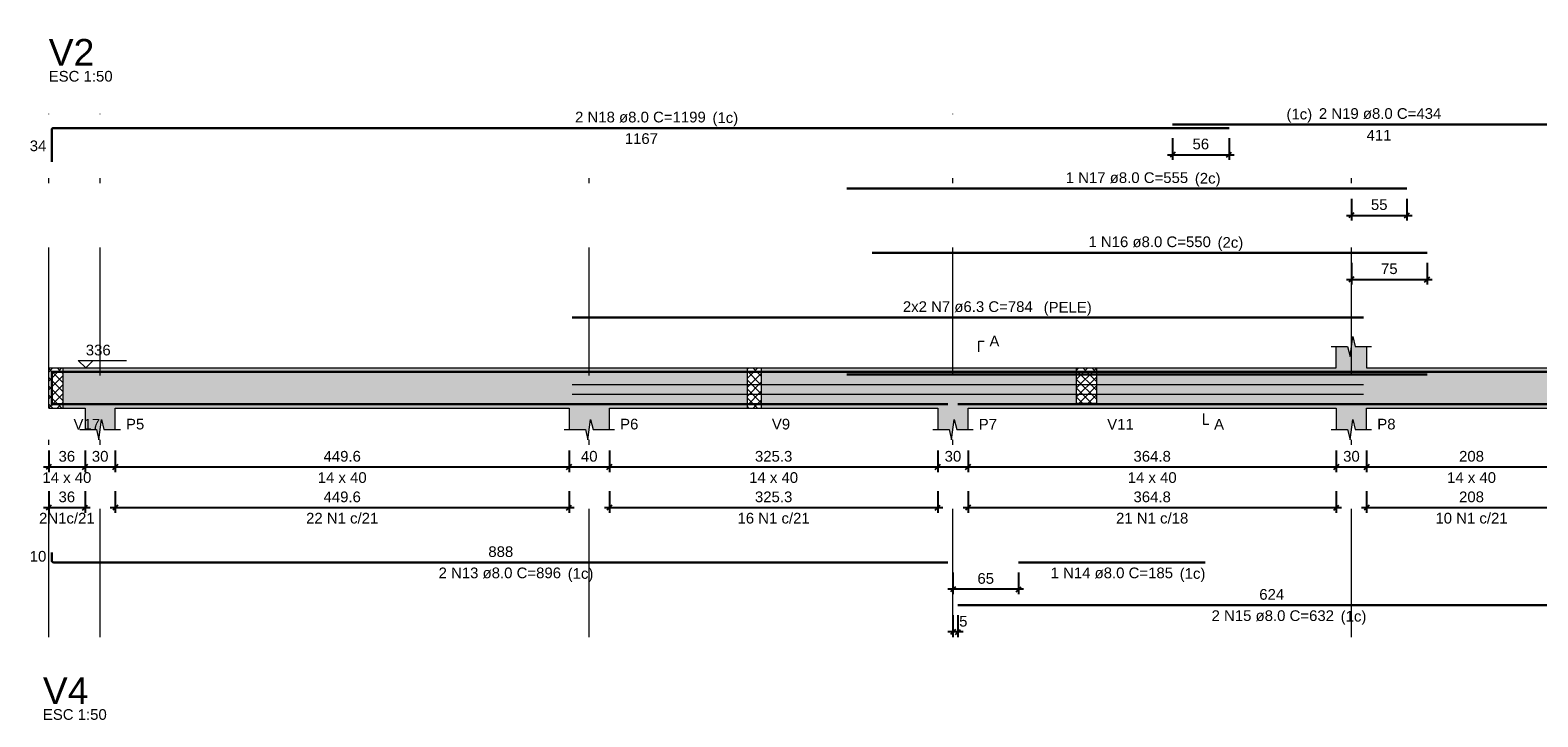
# Model space of a CAD drawing. Header units: millimetres. Extents: x 1434 to 2277, y -793 to -278.
# Tile 106 of 111: x 1881 to 1911, y -367 to -353. Entities that reach past the tile are written whole.
import ezdxf

# ---------------------------------------------------------------- set-up
doc = ezdxf.new("R2010")
doc.units = ezdxf.units.MM
doc.linetypes.add('DASHDOT', pattern=[25.4, 12.7, -6.35, 0, -6.35])
for name, color, linetype, lineweight in [('Descrição da armadura', 7, 'Continuous', 5), ('DT-Arm complementar', 5, 'Continuous', 5), ('DT-Barras na forma', 1, 'Continuous', 30), ('DT-Barras rebatidas', 1, 'Continuous', 30), ('DT-Cotas', 9, 'Continuous', 5), ('DT-Forma', 5, 'Continuous', 5), ('DT-Hachura forma vigas', 252, 'Continuous', 5), ('DT-Hachura intersecção vigas', 9, 'Continuous', 5), ('DT-Pontilhado', 9, 'DASHDOT', 5), ('DT-Textos', 7, 'Continuous', 5), ('DT-Título', 250, 'Continuous', 20), ('Textos armaduras', 7, 'Continuous', 5)]:
    doc.layers.add(name, color=color, linetype=linetype, lineweight=lineweight)
doc.styles.add('ARIAL', font='arial.ttf')
doc.styles.get("Standard").update_dxf_attribs({"font": 'arial.ttf'})
doc.dimstyles.new('UM_50.000000', dxfattribs={"dimtxt": 0.18, "dimasz": 0.1, "dimexe": 0.1, "dimexo": 0.2, "dimgap": 0, "dimtad": 1, "dimtih": 1, "dimtoh": 1, "dimdec": 1, "dimlfac": 50, "dimzin": 0, "dimdsep": 46, "dimtxsty": 'Standard', "dimcen": 0.09, "dimdle": 0.1, "dimadec": 1, "dimazin": 2, "dimtfac": 1, "dimtdec": 4, "dimtofl": 0, "dimtmove": 0, "dimatfit": 3, "dimfxl": 1, "dimtolj": 1, "dimarcsym": 0})
pattern_1 = [(45, (1855.62843, -451.55742), (-0.08838835, 0.08838835), []), (135, (1855.62843, -451.55742), (-0.08838835, -0.08838835), [])]

# ---------------------------------------------------------------- blocks, each defined once
blk = doc.blocks.new('_Oblique')
at = {"color": 0, "linetype": 'ByBlock', "lineweight": -2}
blk.add_line((-0.5, -0.5), (0.5, 0.5), dxfattribs=at)
blk = doc.blocks.new('*D1426')
at = {"layer": 'DT-Cotas', "color": 0, "lineweight": -2, "transparency": 16777216}
for p, q in [((1881.843, -361.309), (1881.843, -361.738)), ((1882.563, -361.309), (1882.563, -361.738)), ((1881.743, -361.638), (1882.663, -361.638))]:
    blk.add_line(p, q, dxfattribs=at)
at = {"layer": 'DT-Cotas', "color": 0, "lineweight": -2, "transparency": 16777216, "xscale": 0.1, "yscale": 0.1, "zscale": 0.1, "rotation": 180}
blk.add_blockref('_Oblique', (1881.843, -361.638), dxfattribs=at)
at = {"layer": 'DT-Cotas', "color": 0, "lineweight": -2, "transparency": 16777216, "xscale": 0.1, "yscale": 0.1, "zscale": 0.1}
blk.add_blockref('_Oblique', (1882.563, -361.638), dxfattribs=at)
at = {"layer": 'DT-Cotas', "color": 7, "transparency": 16777216, "insert": (1882.203, -361.427), "char_height": 0.2118, "attachment_point": 5, "rotation": 0.0057, "style": 'ARIAL'}
blk.add_mtext('\\A1;36', dxfattribs=at)
blk = doc.blocks.new('*D1427')
at = {"layer": 'DT-Cotas', "color": 0, "lineweight": -2, "transparency": 16777216}
for p, q in [((1882.563, -361.309), (1882.563, -361.738)), ((1883.163, -361.309), (1883.163, -361.738)), ((1882.463, -361.638), (1883.263, -361.638))]:
    blk.add_line(p, q, dxfattribs=at)
at = {"layer": 'DT-Cotas', "color": 0, "lineweight": -2, "transparency": 16777216, "xscale": 0.1, "yscale": 0.1, "zscale": 0.1, "rotation": 180}
blk.add_blockref('_Oblique', (1882.563, -361.638), dxfattribs=at)
at = {"layer": 'DT-Cotas', "color": 0, "lineweight": -2, "transparency": 16777216, "xscale": 0.1, "yscale": 0.1, "zscale": 0.1}
blk.add_blockref('_Oblique', (1883.163, -361.638), dxfattribs=at)
at = {"layer": 'DT-Cotas', "color": 7, "transparency": 16777216, "insert": (1882.863, -361.427), "char_height": 0.2118, "attachment_point": 5, "rotation": 0.0057, "style": 'ARIAL'}
blk.add_mtext('\\A1;30', dxfattribs=at)
blk = doc.blocks.new('*D1428')
at = {"layer": 'DT-Cotas', "color": 0, "lineweight": -2, "transparency": 16777216}
for p, q in [((1883.163, -361.309), (1883.163, -361.738)), ((1892.154, -361.309), (1892.154, -361.738)), ((1883.063, -361.638), (1892.254, -361.638))]:
    blk.add_line(p, q, dxfattribs=at)
at = {"layer": 'DT-Cotas', "color": 0, "lineweight": -2, "transparency": 16777216, "xscale": 0.1, "yscale": 0.1, "zscale": 0.1, "rotation": 180}
blk.add_blockref('_Oblique', (1883.163, -361.638), dxfattribs=at)
at = {"layer": 'DT-Cotas', "color": 0, "lineweight": -2, "transparency": 16777216, "xscale": 0.1, "yscale": 0.1, "zscale": 0.1}
blk.add_blockref('_Oblique', (1892.154, -361.638), dxfattribs=at)
at = {"layer": 'DT-Cotas', "color": 7, "transparency": 16777216, "insert": (1887.659, -361.427), "char_height": 0.2118, "attachment_point": 5, "rotation": 0.0057, "style": 'ARIAL'}
blk.add_mtext('\\A1;449.6', dxfattribs=at)
blk = doc.blocks.new('*D1429')
at = {"layer": 'DT-Cotas', "color": 0, "lineweight": -2, "transparency": 16777216}
for p, q in [((1892.154, -361.309), (1892.154, -361.738)), ((1892.954, -361.309), (1892.954, -361.738)), ((1892.054, -361.638), (1893.054, -361.638))]:
    blk.add_line(p, q, dxfattribs=at)
at = {"layer": 'DT-Cotas', "color": 0, "lineweight": -2, "transparency": 16777216, "xscale": 0.1, "yscale": 0.1, "zscale": 0.1, "rotation": 180}
blk.add_blockref('_Oblique', (1892.154, -361.638), dxfattribs=at)
at = {"layer": 'DT-Cotas', "color": 0, "lineweight": -2, "transparency": 16777216, "xscale": 0.1, "yscale": 0.1, "zscale": 0.1}
blk.add_blockref('_Oblique', (1892.954, -361.638), dxfattribs=at)
at = {"layer": 'DT-Cotas', "color": 7, "transparency": 16777216, "insert": (1892.554, -361.427), "char_height": 0.2118, "attachment_point": 5, "rotation": 0.0057, "style": 'ARIAL'}
blk.add_mtext('\\A1;40', dxfattribs=at)
blk = doc.blocks.new('*D1430')
at = {"layer": 'DT-Cotas', "color": 0, "lineweight": -2, "transparency": 16777216}
for p, q in [((1892.954, -361.309), (1892.954, -361.738)), ((1899.461, -361.309), (1899.461, -361.738)), ((1892.854, -361.638), (1899.561, -361.638))]:
    blk.add_line(p, q, dxfattribs=at)
at = {"layer": 'DT-Cotas', "color": 0, "lineweight": -2, "transparency": 16777216, "xscale": 0.1, "yscale": 0.1, "zscale": 0.1, "rotation": 180}
blk.add_blockref('_Oblique', (1892.954, -361.638), dxfattribs=at)
at = {"layer": 'DT-Cotas', "color": 0, "lineweight": -2, "transparency": 16777216, "xscale": 0.1, "yscale": 0.1, "zscale": 0.1}
blk.add_blockref('_Oblique', (1899.461, -361.638), dxfattribs=at)
at = {"layer": 'DT-Cotas', "color": 7, "transparency": 16777216, "insert": (1896.208, -361.427), "char_height": 0.2118, "attachment_point": 5, "rotation": 0.0057, "style": 'ARIAL'}
blk.add_mtext('\\A1;325.3', dxfattribs=at)
blk = doc.blocks.new('*D1431')
at = {"layer": 'DT-Cotas', "color": 0, "lineweight": -2, "transparency": 16777216}
for p, q in [((1899.461, -361.309), (1899.461, -361.738)), ((1900.061, -361.309), (1900.061, -361.738)), ((1899.361, -361.638), (1900.161, -361.638))]:
    blk.add_line(p, q, dxfattribs=at)
at = {"layer": 'DT-Cotas', "color": 0, "lineweight": -2, "transparency": 16777216, "xscale": 0.1, "yscale": 0.1, "zscale": 0.1, "rotation": 180}
blk.add_blockref('_Oblique', (1899.461, -361.638), dxfattribs=at)
at = {"layer": 'DT-Cotas', "color": 0, "lineweight": -2, "transparency": 16777216, "xscale": 0.1, "yscale": 0.1, "zscale": 0.1}
blk.add_blockref('_Oblique', (1900.061, -361.638), dxfattribs=at)
at = {"layer": 'DT-Cotas', "color": 7, "transparency": 16777216, "insert": (1899.761, -361.427), "char_height": 0.2118, "attachment_point": 5, "rotation": 0.0057, "style": 'ARIAL'}
blk.add_mtext('\\A1;30', dxfattribs=at)
blk = doc.blocks.new('*D1432')
at = {"layer": 'DT-Cotas', "color": 0, "lineweight": -2, "transparency": 16777216}
for p, q in [((1900.061, -361.309), (1900.061, -361.738)), ((1907.358, -361.309), (1907.358, -361.738)), ((1899.961, -361.638), (1907.458, -361.638))]:
    blk.add_line(p, q, dxfattribs=at)
at = {"layer": 'DT-Cotas', "color": 0, "lineweight": -2, "transparency": 16777216, "xscale": 0.1, "yscale": 0.1, "zscale": 0.1, "rotation": 180}
blk.add_blockref('_Oblique', (1900.061, -361.638), dxfattribs=at)
at = {"layer": 'DT-Cotas', "color": 0, "lineweight": -2, "transparency": 16777216, "xscale": 0.1, "yscale": 0.1, "zscale": 0.1}
blk.add_blockref('_Oblique', (1907.358, -361.638), dxfattribs=at)
at = {"layer": 'DT-Cotas', "color": 7, "transparency": 16777216, "insert": (1903.709, -361.427), "char_height": 0.2118, "attachment_point": 5, "rotation": 0.0057, "style": 'ARIAL'}
blk.add_mtext('\\A1;364.8', dxfattribs=at)
blk = doc.blocks.new('*D1433')
at = {"layer": 'DT-Cotas', "color": 0, "lineweight": -2, "transparency": 16777216}
for p, q in [((1907.358, -361.309), (1907.358, -361.738)), ((1907.958, -361.309), (1907.958, -361.738)), ((1907.258, -361.638), (1908.058, -361.638))]:
    blk.add_line(p, q, dxfattribs=at)
at = {"layer": 'DT-Cotas', "color": 0, "lineweight": -2, "transparency": 16777216, "xscale": 0.1, "yscale": 0.1, "zscale": 0.1, "rotation": 180}
blk.add_blockref('_Oblique', (1907.358, -361.638), dxfattribs=at)
at = {"layer": 'DT-Cotas', "color": 0, "lineweight": -2, "transparency": 16777216, "xscale": 0.1, "yscale": 0.1, "zscale": 0.1}
blk.add_blockref('_Oblique', (1907.958, -361.638), dxfattribs=at)
at = {"layer": 'DT-Cotas', "color": 7, "transparency": 16777216, "insert": (1907.658, -361.427), "char_height": 0.2118, "attachment_point": 5, "rotation": 0.0057, "style": 'ARIAL'}
blk.add_mtext('\\A1;30', dxfattribs=at)
blk = doc.blocks.new('*D1434')
at = {"layer": 'DT-Cotas', "color": 0, "lineweight": -2, "transparency": 16777216}
for p, q in [((1907.958, -361.309), (1907.958, -361.738)), ((1912.117, -361.309), (1912.117, -361.738)), ((1907.858, -361.638), (1912.217, -361.638))]:
    blk.add_line(p, q, dxfattribs=at)
at = {"layer": 'DT-Cotas', "color": 0, "lineweight": -2, "transparency": 16777216, "xscale": 0.1, "yscale": 0.1, "zscale": 0.1, "rotation": 180}
blk.add_blockref('_Oblique', (1907.958, -361.638), dxfattribs=at)
at = {"layer": 'DT-Cotas', "color": 0, "lineweight": -2, "transparency": 16777216, "xscale": 0.1, "yscale": 0.1, "zscale": 0.1}
blk.add_blockref('_Oblique', (1912.117, -361.638), dxfattribs=at)
at = {"layer": 'DT-Cotas', "color": 7, "transparency": 16777216, "insert": (1910.037, -361.427), "char_height": 0.2118, "attachment_point": 5, "rotation": 0.0057, "style": 'ARIAL'}
blk.add_mtext('\\A1;208', dxfattribs=at)
blk = doc.blocks.new('*D1436')
at = {"layer": 'DT-Cotas', "color": 0, "lineweight": -2, "transparency": 16777216}
for p, q in [((1881.843, -362.114), (1881.843, -362.543)), ((1882.563, -362.114), (1882.563, -362.543)), ((1881.743, -362.443), (1882.663, -362.443))]:
    blk.add_line(p, q, dxfattribs=at)
at = {"layer": 'DT-Cotas', "color": 0, "lineweight": -2, "transparency": 16777216, "xscale": 0.1, "yscale": 0.1, "zscale": 0.1, "rotation": 180}
blk.add_blockref('_Oblique', (1881.843, -362.443), dxfattribs=at)
at = {"layer": 'DT-Cotas', "color": 0, "lineweight": -2, "transparency": 16777216, "xscale": 0.1, "yscale": 0.1, "zscale": 0.1}
blk.add_blockref('_Oblique', (1882.563, -362.443), dxfattribs=at)
at = {"layer": 'DT-Cotas', "color": 7, "transparency": 16777216, "insert": (1882.203, -362.231), "char_height": 0.2118, "attachment_point": 5, "rotation": 0.0057, "style": 'ARIAL'}
blk.add_mtext('\\A1;36', dxfattribs=at)
blk = doc.blocks.new('*D1437')
at = {"layer": 'DT-Cotas', "color": 0, "lineweight": -2, "transparency": 16777216}
for p, q in [((1883.163, -362.114), (1883.163, -362.543)), ((1892.154, -362.114), (1892.154, -362.543)), ((1883.063, -362.443), (1892.254, -362.443))]:
    blk.add_line(p, q, dxfattribs=at)
at = {"layer": 'DT-Cotas', "color": 0, "lineweight": -2, "transparency": 16777216, "xscale": 0.1, "yscale": 0.1, "zscale": 0.1, "rotation": 180}
blk.add_blockref('_Oblique', (1883.163, -362.443), dxfattribs=at)
at = {"layer": 'DT-Cotas', "color": 0, "lineweight": -2, "transparency": 16777216, "xscale": 0.1, "yscale": 0.1, "zscale": 0.1}
blk.add_blockref('_Oblique', (1892.154, -362.443), dxfattribs=at)
at = {"layer": 'DT-Cotas', "color": 7, "transparency": 16777216, "insert": (1887.659, -362.231), "char_height": 0.2118, "attachment_point": 5, "rotation": 0.0057, "style": 'ARIAL'}
blk.add_mtext('\\A1;449.6', dxfattribs=at)
blk = doc.blocks.new('*D1438')
at = {"layer": 'DT-Cotas', "color": 0, "lineweight": -2, "transparency": 16777216}
for p, q in [((1892.954, -362.114), (1892.954, -362.543)), ((1899.461, -362.114), (1899.461, -362.543)), ((1892.854, -362.443), (1899.561, -362.443))]:
    blk.add_line(p, q, dxfattribs=at)
at = {"layer": 'DT-Cotas', "color": 0, "lineweight": -2, "transparency": 16777216, "xscale": 0.1, "yscale": 0.1, "zscale": 0.1, "rotation": 180}
blk.add_blockref('_Oblique', (1892.954, -362.443), dxfattribs=at)
at = {"layer": 'DT-Cotas', "color": 0, "lineweight": -2, "transparency": 16777216, "xscale": 0.1, "yscale": 0.1, "zscale": 0.1}
blk.add_blockref('_Oblique', (1899.461, -362.443), dxfattribs=at)
at = {"layer": 'DT-Cotas', "color": 7, "transparency": 16777216, "insert": (1896.208, -362.231), "char_height": 0.2118, "attachment_point": 5, "rotation": 0.0057, "style": 'ARIAL'}
blk.add_mtext('\\A1;325.3', dxfattribs=at)
blk = doc.blocks.new('*D1439')
at = {"layer": 'DT-Cotas', "color": 0, "lineweight": -2, "transparency": 16777216}
for p, q in [((1900.061, -362.114), (1900.061, -362.543)), ((1907.358, -362.114), (1907.358, -362.543)), ((1899.961, -362.443), (1907.458, -362.443))]:
    blk.add_line(p, q, dxfattribs=at)
at = {"layer": 'DT-Cotas', "color": 0, "lineweight": -2, "transparency": 16777216, "xscale": 0.1, "yscale": 0.1, "zscale": 0.1, "rotation": 180}
blk.add_blockref('_Oblique', (1900.061, -362.443), dxfattribs=at)
at = {"layer": 'DT-Cotas', "color": 0, "lineweight": -2, "transparency": 16777216, "xscale": 0.1, "yscale": 0.1, "zscale": 0.1}
blk.add_blockref('_Oblique', (1907.358, -362.443), dxfattribs=at)
at = {"layer": 'DT-Cotas', "color": 7, "transparency": 16777216, "insert": (1903.709, -362.231), "char_height": 0.2118, "attachment_point": 5, "rotation": 0.0057, "style": 'ARIAL'}
blk.add_mtext('\\A1;364.8', dxfattribs=at)
blk = doc.blocks.new('*D1440')
at = {"layer": 'DT-Cotas', "color": 0, "lineweight": -2, "transparency": 16777216}
for p, q in [((1907.958, -362.114), (1907.958, -362.543)), ((1912.117, -362.114), (1912.117, -362.543)), ((1907.858, -362.443), (1912.217, -362.443))]:
    blk.add_line(p, q, dxfattribs=at)
at = {"layer": 'DT-Cotas', "color": 0, "lineweight": -2, "transparency": 16777216, "xscale": 0.1, "yscale": 0.1, "zscale": 0.1, "rotation": 180}
blk.add_blockref('_Oblique', (1907.958, -362.443), dxfattribs=at)
at = {"layer": 'DT-Cotas', "color": 0, "lineweight": -2, "transparency": 16777216, "xscale": 0.1, "yscale": 0.1, "zscale": 0.1}
blk.add_blockref('_Oblique', (1912.117, -362.443), dxfattribs=at)
at = {"layer": 'DT-Cotas', "color": 7, "transparency": 16777216, "insert": (1910.037, -362.231), "char_height": 0.2118, "attachment_point": 5, "rotation": 0.0057, "style": 'ARIAL'}
blk.add_mtext('\\A1;208', dxfattribs=at)
blk = doc.blocks.new('*D1441')
at = {"layer": 'DT-Cotas', "color": 0, "lineweight": -2, "transparency": 16777216}
for p, q in [((1899.761, -363.73), (1899.761, -364.16)), ((1901.061, -363.73), (1901.061, -364.16)), ((1901.161, -364.06), (1899.661, -364.06))]:
    blk.add_line(p, q, dxfattribs=at)
at = {"layer": 'DT-Cotas', "color": 0, "lineweight": -2, "transparency": 16777216, "xscale": 0.1, "yscale": 0.1, "zscale": 0.1, "rotation": 180}
blk.add_blockref('_Oblique', (1899.761, -364.06), dxfattribs=at)
at = {"layer": 'DT-Cotas', "color": 0, "lineweight": -2, "transparency": 16777216, "xscale": 0.1, "yscale": 0.1, "zscale": 0.1}
blk.add_blockref('_Oblique', (1901.061, -364.06), dxfattribs=at)
at = {"layer": 'DT-Cotas', "color": 7, "transparency": 16777216, "insert": (1900.411, -363.848), "char_height": 0.2118, "attachment_point": 5, "rotation": 0.0057, "style": 'ARIAL'}
blk.add_mtext('\\A1;65', dxfattribs=at)
blk = doc.blocks.new('*D1442')
at = {"layer": 'DT-Cotas', "color": 0, "lineweight": -2, "transparency": 16777216}
for p, q in [((1899.761, -364.577), (1899.761, -365.007)), ((1899.861, -364.577), (1899.861, -365.007)), ((1899.961, -364.907), (1899.661, -364.907))]:
    blk.add_line(p, q, dxfattribs=at)
at = {"layer": 'DT-Cotas', "color": 0, "lineweight": -2, "transparency": 16777216, "xscale": 0.1, "yscale": 0.1, "zscale": 0.1, "rotation": 180}
blk.add_blockref('_Oblique', (1899.761, -364.907), dxfattribs=at)
at = {"layer": 'DT-Cotas', "color": 0, "lineweight": -2, "transparency": 16777216, "xscale": 0.1, "yscale": 0.1, "zscale": 0.1}
blk.add_blockref('_Oblique', (1899.861, -364.907), dxfattribs=at)
at = {"layer": 'DT-Cotas', "color": 7, "transparency": 16777216, "insert": (1899.967, -364.695), "char_height": 0.2118, "attachment_point": 5, "rotation": 0.0057, "style": 'ARIAL'}
blk.add_mtext('\\A1;5', dxfattribs=at)
blk = doc.blocks.new('*D1443')
at = {"layer": 'DT-Cotas', "color": 0, "lineweight": -2, "transparency": 16777216}
for p, q in [((1907.658, -357.593), (1907.658, -358.023)), ((1909.158, -357.593), (1909.158, -358.023)), ((1907.558, -357.923), (1909.258, -357.923))]:
    blk.add_line(p, q, dxfattribs=at)
at = {"layer": 'DT-Cotas', "color": 0, "lineweight": -2, "transparency": 16777216, "xscale": 0.1, "yscale": 0.1, "zscale": 0.1, "rotation": 180}
blk.add_blockref('_Oblique', (1907.658, -357.923), dxfattribs=at)
at = {"layer": 'DT-Cotas', "color": 0, "lineweight": -2, "transparency": 16777216, "xscale": 0.1, "yscale": 0.1, "zscale": 0.1}
blk.add_blockref('_Oblique', (1909.158, -357.923), dxfattribs=at)
at = {"layer": 'DT-Cotas', "color": 7, "transparency": 16777216, "insert": (1908.408, -357.711), "char_height": 0.2118, "attachment_point": 5, "rotation": 0.0057, "style": 'ARIAL'}
blk.add_mtext('\\A1;75', dxfattribs=at)
blk = doc.blocks.new('*D1444')
at = {"layer": 'DT-Cotas', "color": 0, "lineweight": -2, "transparency": 16777216}
for p, q in [((1907.658, -356.323), (1907.658, -356.752)), ((1908.758, -356.323), (1908.758, -356.752)), ((1907.558, -356.652), (1908.858, -356.652))]:
    blk.add_line(p, q, dxfattribs=at)
at = {"layer": 'DT-Cotas', "color": 0, "lineweight": -2, "transparency": 16777216, "xscale": 0.1, "yscale": 0.1, "zscale": 0.1, "rotation": 180}
blk.add_blockref('_Oblique', (1907.658, -356.652), dxfattribs=at)
at = {"layer": 'DT-Cotas', "color": 0, "lineweight": -2, "transparency": 16777216, "xscale": 0.1, "yscale": 0.1, "zscale": 0.1}
blk.add_blockref('_Oblique', (1908.758, -356.652), dxfattribs=at)
at = {"layer": 'DT-Cotas', "color": 7, "transparency": 16777216, "insert": (1908.208, -356.44), "char_height": 0.2118, "attachment_point": 5, "rotation": 0.0057, "style": 'ARIAL'}
blk.add_mtext('\\A1;55', dxfattribs=at)
blk = doc.blocks.new('*D1445')
at = {"layer": 'DT-Cotas', "color": 0, "lineweight": -2, "transparency": 16777216}
for p, q in [((1904.113, -355.122), (1904.113, -355.552)), ((1905.233, -355.122), (1905.233, -355.552)), ((1904.013, -355.452), (1905.333, -355.452))]:
    blk.add_line(p, q, dxfattribs=at)
at = {"layer": 'DT-Cotas', "color": 0, "lineweight": -2, "transparency": 16777216, "xscale": 0.1, "yscale": 0.1, "zscale": 0.1, "rotation": 180}
blk.add_blockref('_Oblique', (1904.113, -355.452), dxfattribs=at)
at = {"layer": 'DT-Cotas', "color": 0, "lineweight": -2, "transparency": 16777216, "xscale": 0.1, "yscale": 0.1, "zscale": 0.1}
blk.add_blockref('_Oblique', (1905.233, -355.452), dxfattribs=at)
at = {"layer": 'DT-Cotas', "color": 7, "transparency": 16777216, "insert": (1904.673, -355.24), "char_height": 0.2118, "attachment_point": 5, "rotation": 0.0057, "style": 'ARIAL'}
blk.add_mtext('\\A1;56', dxfattribs=at)

msp = doc.modelspace()

# ---------------------------------------------------------------- hatches: boundary and pattern name
at = {"layer": 'DT-Hachura forma vigas', "linetype": 'Continuous'}
for points in [[(1902.6058, -360.3735), (1902.2058, -360.3735), (1902.2058, -359.6735), (1900.0608, -359.6735), (1899.4608, -359.6735), (1895.9608, -359.6735), (1895.9608, -360.4735), (1899.4608, -360.4735), (1899.4608, -360.8971), (1899.6858, -360.8971), (1899.7358, -361.0971), (1899.7858, -360.6971), (1899.8358, -360.8971), (1900.0608, -360.8971), (1900.0608, -360.4735), (1902.2058, -360.4735), (1902.6058, -360.4735), (1907.3576, -360.4735), (1907.3576, -360.8971), (1907.5826, -360.8971), (1907.6326, -361.0971), (1907.6826, -360.6971), (1907.7326, -360.8971), (1907.9576, -360.8971), (1907.9576, -360.4735), (1912.1168, -360.4735), (1912.1168, -360.8971), (1912.1818, -360.8971), (1912.2318, -361.0971), (1912.2818, -360.6971), (1912.3318, -360.8971), (1912.3968, -360.8971), (1912.3968, -360.4735), (1912.3968, -359.6735), (1912.3968, -359.2499), (1912.3318, -359.2499), (1912.2818, -359.0499), (1912.2318, -359.4499), (1912.1818, -359.2499), (1912.1168, -359.2499), (1912.1168, -359.6735), (1907.9576, -359.6735), (1907.9576, -359.2499), (1907.7326, -359.2499), (1907.6826, -359.0499), (1907.6326, -359.4499), (1907.5826, -359.2499), (1907.3576, -359.2499), (1907.3576, -359.6735), (1902.6058, -359.6735), (1902.6058, -360.3735)], [(1892.9544, -360.4735), (1895.6808, -360.4735), (1895.6808, -359.6735), (1892.9544, -359.6735), (1892.1544, -359.6735), (1883.1632, -359.6735), (1882.5632, -359.6735), (1882.1232, -359.6735), (1882.1232, -360.4735), (1882.5632, -360.4735), (1882.5632, -360.8971), (1882.7882, -360.8971), (1882.8382, -361.0971), (1882.8882, -360.6971), (1882.9382, -360.8971), (1883.1632, -360.8971), (1883.1632, -360.4735), (1892.1544, -360.4735), (1892.1544, -360.8971), (1892.4794, -360.8971), (1892.5294, -361.0971), (1892.5794, -360.6971), (1892.6294, -360.8971), (1892.9544, -360.8971), (1892.9544, -360.4735)]]:
    msp.add_hatch(color=256, dxfattribs=at).paths.add_polyline_path(points)
at = {"layer": 'DT-Hachura intersecção vigas', "linetype": 'Continuous'}
h = msp.add_hatch(dxfattribs=at)
h.set_pattern_fill('ANSI37', color=256, style=0)
h.set_pattern_definition(pattern_1)
h.paths.add_polyline_path([(1881.8432, -360.4735), (1882.1232, -360.4735), (1882.1232, -359.6735), (1881.8432, -359.6735), (1881.8432, -360.4735)])
h = msp.add_hatch(dxfattribs=at)
h.set_pattern_fill('ANSI37', color=256, style=0)
h.set_pattern_definition(pattern_1)
h.paths.add_polyline_path([(1895.6808, -360.4735), (1895.9608, -360.4735), (1895.9608, -359.6735), (1895.6808, -359.6735), (1895.6808, -360.4735)])
h = msp.add_hatch(dxfattribs=at)
h.set_pattern_fill('ANSI37', color=256, style=0)
h.set_pattern_definition(pattern_1)
h.paths.add_polyline_path([(1902.2058, -360.3735), (1902.6058, -360.3735), (1902.6058, -359.6735), (1902.2058, -359.6735), (1902.2058, -360.3735)])

# ---------------------------------------------------------------- linework, layer by layer
at = {"layer": 'DT-Arm complementar'}
for p, q in [((1892.2144, -360.0061), (1907.8976, -360.0061)), ((1892.2144, -360.1968), (1907.8976, -360.1968))]:
    msp.add_line(p, q, dxfattribs=at)
at = {"layer": 'DT-Barras na forma'}
for points in [[(1881.9032, -360.4215), (1881.9032, -359.7515), (1905.2332, -359.7515)], [(1897.6608, -359.8075), (1908.7576, -359.8075)], [(1898.1608, -359.8075), (1909.1576, -359.8075)], [(1904.1132, -359.7515), (1912.3368, -359.7515), (1912.3368, -360.2551)], [(1881.9032, -360.1955), (1881.9032, -360.3955), (1899.6608, -360.3955)], [(1899.8608, -360.3955), (1912.3368, -360.3955), (1912.3368, -360.1955)], [(1901.0608, -360.3955), (1904.7576, -360.3955)]]:
    msp.add_lwpolyline(points, dxfattribs=at)
at = {"layer": 'DT-Barras rebatidas'}
for p, q in [((1904.1132, -354.8518), (1912.2968, -354.8518)), ((1881.9032, -355.5924), (1881.9032, -354.9624)), ((1881.9432, -354.9224), (1905.2332, -354.9224)), ((1897.6608, -356.1226), (1908.7576, -356.1226)), ((1898.1608, -357.3934), (1909.1576, -357.3934)), ((1892.2144, -358.678), (1907.8976, -358.678)), ((1881.9032, -363.3301), (1881.9032, -363.4901)), ((1881.9432, -363.5301), (1899.6608, -363.5301)), ((1901.0608, -363.5301), (1904.7576, -363.5301)), ((1899.8608, -364.3773), (1912.2968, -364.3773))]:
    msp.add_line(p, q, dxfattribs=at)
for centre, start, end in [((1881.9432, -354.9624), 90, 180), ((1881.9432, -363.4901), 180, 270)]:
    msp.add_arc(centre, 0.04, start, end, dxfattribs=at)
at = {"layer": 'DT-Forma'}
for p, q in [((1907.6326, -359.4499), (1907.6826, -359.0499)), ((1907.6826, -359.0499), (1907.7326, -359.2499)), ((1907.2576, -359.2499), (1907.5826, -359.2499)), ((1907.3576, -359.6735), (1907.3576, -359.2499)), ((1907.5826, -359.2499), (1907.6326, -359.4499)), ((1907.7326, -359.2499), (1908.0576, -359.2499)), ((1907.9576, -359.2499), (1907.9576, -359.6735)), ((1881.8432, -359.6735), (1882.1232, -359.6735)), ((1882.1232, -359.6735), (1882.5632, -359.6735)), ((1882.5632, -359.6735), (1883.1632, -359.6735)), ((1883.1632, -359.6735), (1892.1544, -359.6735)), ((1892.1544, -359.6735), (1892.9544, -359.6735)), ((1892.9544, -359.6735), (1895.6808, -359.6735)), ((1895.6808, -359.6735), (1895.9608, -359.6735)), ((1895.9608, -359.6735), (1899.4608, -359.6735)), ((1899.4608, -359.6735), (1900.0608, -359.6735)), ((1900.0608, -359.6735), (1902.2058, -359.6735)), ((1902.2058, -359.6735), (1902.6058, -359.6735)), ((1902.6058, -359.6735), (1907.3576, -359.6735)), ((1907.9576, -359.6735), (1912.1168, -359.6735)), ((1881.8432, -360.4735), (1882.1232, -360.4735)), ((1882.1232, -360.4735), (1882.5632, -360.4735)), ((1882.5632, -360.4735), (1882.5632, -360.8971)), ((1883.1632, -360.8971), (1883.1632, -360.4735)), ((1883.1632, -360.4735), (1892.1544, -360.4735)), ((1892.1544, -360.4735), (1892.1544, -360.8971)), ((1892.9544, -360.8971), (1892.9544, -360.4735)), ((1892.9544, -360.4735), (1895.6808, -360.4735)), ((1895.6808, -360.4735), (1895.9608, -360.4735)), ((1895.9608, -360.4735), (1899.4608, -360.4735)), ((1899.4608, -360.4735), (1899.4608, -360.8971)), ((1900.0608, -360.8971), (1900.0608, -360.4735)), ((1900.0608, -360.4735), (1902.2058, -360.4735)), ((1902.2058, -360.4735), (1902.6058, -360.4735)), ((1902.6058, -360.4735), (1907.3576, -360.4735)), ((1907.3576, -360.4735), (1907.3576, -360.8971)), ((1907.9576, -360.8971), (1907.9576, -360.4735)), ((1907.9576, -360.4735), (1912.1168, -360.4735)), ((1882.8382, -361.0971), (1882.8882, -360.6971)), ((1882.8882, -360.6971), (1882.9382, -360.8971)), ((1892.5294, -361.0971), (1892.5794, -360.6971)), ((1892.5794, -360.6971), (1892.6294, -360.8971)), ((1899.7358, -361.0971), (1899.7858, -360.6971)), ((1899.7858, -360.6971), (1899.8358, -360.8971)), ((1907.6326, -361.0971), (1907.6826, -360.6971)), ((1907.6826, -360.6971), (1907.7326, -360.8971)), ((1882.4632, -360.8971), (1882.7882, -360.8971)), ((1882.7882, -360.8971), (1882.8382, -361.0971)), ((1882.9382, -360.8971), (1883.2632, -360.8971)), ((1892.0544, -360.8971), (1892.4794, -360.8971)), ((1892.4794, -360.8971), (1892.5294, -361.0971)), ((1892.6294, -360.8971), (1893.0544, -360.8971)), ((1899.3608, -360.8971), (1899.6858, -360.8971)), ((1899.6858, -360.8971), (1899.7358, -361.0971)), ((1899.8358, -360.8971), (1900.1608, -360.8971)), ((1907.2576, -360.8971), (1907.5826, -360.8971)), ((1907.5826, -360.8971), (1907.6326, -361.0971)), ((1907.7326, -360.8971), (1908.0576, -360.8971))]:
    msp.add_line(p, q, dxfattribs=at)
at = {"layer": 'DT-Forma', "linetype": 'Continuous'}
msp.add_line((1881.8432, -360.4735), (1881.8432, -359.6735), dxfattribs=at)
at = {"layer": 'DT-Pontilhado', "ltscale": 0.2}
for p, q in [((1881.8432, -365.0068), (1881.8432, -354.64)), ((1882.8632, -365.0068), (1882.8632, -354.64)), ((1892.5544, -365.0068), (1892.5544, -354.64)), ((1899.7608, -365.0068), (1899.7608, -354.64)), ((1907.6576, -365.0068), (1907.6576, -354.64)), ((1882.1232, -359.6735), (1882.1232, -360.4735)), ((1895.6808, -359.6735), (1895.6808, -360.4735)), ((1895.9608, -359.6735), (1895.9608, -360.4735)), ((1902.2058, -359.6735), (1902.2058, -360.3735)), ((1902.6058, -359.6735), (1902.6058, -360.3735)), ((1902.2058, -360.3735), (1902.6058, -360.3735))]:
    msp.add_line(p, q, dxfattribs=at)
at = {"layer": 'DT-Textos'}
for points in [[(1900.2726, -359.3558), (1900.2726, -359.144), (1900.3785, -359.144)], [(1882.7264, -359.5252), (1882.5781, -359.6735), (1882.4298, -359.5252), (1883.3829, -359.5252)], [(1904.7238, -360.5794), (1904.7238, -360.7912), (1904.8297, -360.7912)]]:
    msp.add_lwpolyline(points, dxfattribs=at)

# ---------------------------------------------------------------- texts
at = {"layer": 'Descrição da armadura', "linetype": 'Continuous', "char_height": 0.2118, "attachment_point": 8, "line_spacing_factor": 0.798, "style": 'ARIAL'}
for s, insert, width in [('2 N18 ø8.0 C=1199', (1893.5682, -354.8165), 5.194653), ('2 N19 ø8.0 C=434', (1908.225, -354.7459), 4.8647), ('1 N17 ø8.0 C=555', (1903.2092, -356.0167), 4.8647), ('1 N16 ø8.0 C=550', (1903.6592, -357.2875), 4.8647), ('2x2 N7 ø6.3 C=784', (1900.056, -358.5721), 5.161339), ('2N1c/21', (1882.2032, -362.7609), 2.209726), ('22 N1 c/21', (1887.6588, -362.7609), 2.869342), ('16 N1 c/21', (1896.2076, -362.7609), 2.869342), ('21 N1 c/18', (1903.7092, -362.7609), 2.869342), ('10 N1 c/21', (1910.0372, -362.7609), 2.869342), ('2 N13 ø8.0 C=896', (1890.782, -363.8478), 4.8647), ('1 N14 ø8.0 C=185', (1902.9092, -363.8478), 4.8647), ('2 N15 ø8.0 C=632', (1906.0988, -364.695), 4.8647)]:
    msp.add_mtext(s, dxfattribs=dict(at, insert=insert, width=width))
at = {"layer": 'DT-Textos', "char_height": 0.2118, "line_spacing_factor": 0.798, "style": 'ARIAL'}
for s, insert, width, attachment_point in [('ESC 1:50', (1881.8432, -354.0046), 2.167804, 7), ('(1c)', (1894.9964, -354.8864), 0.872216, 7), ('(1c)', (1906.8794, -354.8154), 0.872216, 9), ('(2c)', (1904.5544, -356.0864), 0.872216, 7), ('(2c)', (1905.0044, -357.3574), 0.872216, 7), ('A', (1900.4844, -359.2499), 0.337807, 7), ('336', (1882.5781, -359.4299), 0.845013, 7), ('V17', (1882.335, -360.8971), 0.90115, 7), ('P5', (1883.375, -360.8971), 0.619479, 7), ('P6', (1893.1662, -360.8971), 0.619479, 7), ('V9', (1896.1726, -360.8971), 0.619479, 7), ('P7', (1900.2726, -360.8971), 0.619479, 7), ('V11', (1902.8176, -360.8971), 0.90115, 7), ('A', (1904.9356, -360.8971), 0.337807, 7), ('P8', (1908.1694, -360.8971), 0.619479, 7), ('14 x 40', (1882.2032, -361.9561), 1.66134, 8), ('14 x 40', (1887.6588, -361.9561), 1.66134, 8), ('14 x 40', (1896.2076, -361.9561), 1.66134, 8), ('14 x 40', (1903.7092, -361.9561), 1.66134, 8), ('14 x 40', (1910.0372, -361.9561), 1.66134, 8), ('(1c)', (1892.1274, -363.9174), 0.872216, 7), ('(1c)', (1904.2544, -363.9174), 0.872216, 7), ('(1c)', (1907.4444, -364.7644), 0.872216, 7), ('ESC 1:50', (1881.7277, -366.6508), 2.167804, 7)]:
    msp.add_mtext(s, dxfattribs=dict(at, insert=insert, width=width, attachment_point=attachment_point))
at = {"layer": 'DT-Textos', "linetype": 'Continuous', "insert": (1901.5584, -358.6424), "char_height": 0.2118, "width": 1.632406, "attachment_point": 7, "line_spacing_factor": 0.798, "style": 'ARIAL'}
msp.add_mtext('(PELE)', dxfattribs=at)
at = {"layer": 'DT-Título', "char_height": 0.5295, "width": 1.858436, "attachment_point": 7, "line_spacing_factor": 0.798, "style": 'ARIAL'}
for s, insert in [('V2', (1881.8432, -353.6869)), ('V4', (1881.7277, -366.3331))]:
    msp.add_mtext(s, dxfattribs=dict(at, insert=insert))
at = {"layer": 'Textos armaduras', "linetype": 'Continuous', "char_height": 0.2118, "attachment_point": 7, "line_spacing_factor": 0.798, "style": 'ARIAL'}
for s, insert, width in [('411', (1907.9575, -355.1695), 0.989858), ('34', (1881.4673, -355.3833), 0.659905), ('1167', (1893.2582, -355.2401), 1.31981), ('10', (1881.4673, -363.516), 0.659905), ('888', (1890.5545, -363.4242), 0.989858), ('624', (1905.8313, -364.2714), 0.989858)]:
    msp.add_mtext(s, dxfattribs=dict(at, insert=insert, width=width))

# ---------------------------------------------------------------- dimensions: what is measured, and where the dimension line sits
at = {"layer": 'DT-Cotas'}
for base, p1, p2, picture, middle in [((1905.2332, -355.4519), (1904.1132, -354.9224), (1905.2332, -354.9224), '*D1445', (1904.6732, -355.2401)), ((1908.7576, -356.6521), (1907.6576, -356.1226), (1908.7576, -356.1226), '*D1444', (1908.2076, -356.4403)), ((1909.1576, -357.9229), (1907.6576, -357.3934), (1909.1576, -357.3934), '*D1443', (1908.4076, -357.7111)), ((1882.5632, -361.6384), (1881.8432, -361.1089), (1882.5632, -361.1089), '*D1426', (1882.2032, -361.4266)), ((1883.1632, -361.6384), (1882.5632, -361.1089), (1883.1632, -361.1089), '*D1427', (1882.8632, -361.4266)), ((1892.1544, -361.6384), (1883.1632, -361.1089), (1892.1544, -361.1089), '*D1428', (1887.6588, -361.4266)), ((1892.9544, -361.6384), (1892.1544, -361.1089), (1892.9544, -361.1089), '*D1429', (1892.5544, -361.4266)), ((1899.4608, -361.6384), (1892.9544, -361.1089), (1899.4608, -361.1089), '*D1430', (1896.2076, -361.4266)), ((1900.0608, -361.6384), (1899.4608, -361.1089), (1900.0608, -361.1089), '*D1431', (1899.7608, -361.4266)), ((1907.3576, -361.6384), (1900.0608, -361.1089), (1907.3576, -361.1089), '*D1432', (1903.7092, -361.4266)), ((1907.9576, -361.6384), (1907.3576, -361.1089), (1907.9576, -361.1089), '*D1433', (1907.6576, -361.4266)), ((1912.1168, -361.6384), (1907.9576, -361.1089), (1912.1168, -361.1089), '*D1434', (1910.0372, -361.4266)), ((1882.5632, -362.4432), (1881.8432, -361.9137), (1882.5632, -361.9137), '*D1436', (1882.2032, -362.2314)), ((1892.1544, -362.4432), (1883.1632, -361.9137), (1892.1544, -361.9137), '*D1437', (1887.6588, -362.2314)), ((1899.4608, -362.4432), (1892.9544, -361.9137), (1899.4608, -361.9137), '*D1438', (1896.2076, -362.2314)), ((1907.3576, -362.4432), (1900.0608, -361.9137), (1907.3576, -361.9137), '*D1439', (1903.7092, -362.2314)), ((1912.1168, -362.4432), (1907.9576, -361.9137), (1912.1168, -361.9137), '*D1440', (1910.0372, -362.2314)), ((1899.7608, -364.0596), (1901.0608, -363.5301), (1899.7608, -363.5301), '*D1441', (1900.4108, -363.8478)), ((1899.7608, -364.9068), (1899.8608, -364.3773), (1899.7608, -364.3773), '*D1442', (1899.9667, -364.695))]:
    dim = msp.add_linear_dim(base=base, p1=p1, p2=p2, dimstyle='UM_50.000000', override={"dimtxt": 0.2118, "dimasz": 0.1, "dimexe": 0.1, "dimexo": 0.2, "dimtad": 1, "dimtih": 0, "dimtoh": 0, "dimdec": 1, "dimlfac": 50, "dimzin": 8, "dimtxsty": 'ARIAL', "dimblk": 'Oblique', "dimblk1": 'Oblique', "dimblk2": 'Oblique', "dimsah": 1, "dimdle": 0.1, "dimse1": 0, "dimse2": 0, "dimclrt": 7, "dimadec": 1, "dimazin": 3, "dimtmove": 2, "dimldrblk": 'Oblique'}, dxfattribs=at)
    dim.commit()
    dim.dimension.update_dxf_attribs({"geometry": picture, "text_midpoint": middle, "dimtype": 160, "text_rotation": 0.00573})

doc.saveas('drawing.dxf')
